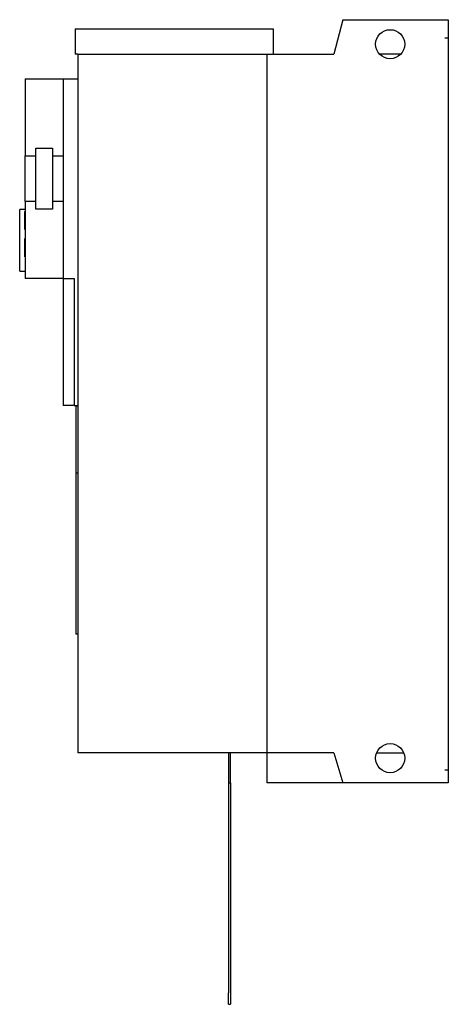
# Model space of a CAD drawing. Extents: x -9.3 to 0, y -13.1 to 8.3.
import ezdxf

# ---------------------------------------------------------------- set-up
doc = ezdxf.new("R2010")
doc.units = 0
doc.layers.get('0').update_dxf_attribs({"linetype": 'CONTINUOUS'})

msp = doc.modelspace()

# ---------------------------------------------------------------- linework, layer by layer
at = {"color": 7, "linetype": 'CONTINUOUS'}
for p, q in [((-2.283465, 8.267717), (-2.483899, 7.519685)), ((-2.283465, 8.267717), (0, 8.267717)), ((0, 8.267717), (0, -8.267717)), ((-8.090551, 8.070866), (-3.799213, 8.070866)), ((-8.090551, 8.070866), (-8.090551, 7.519685)), ((-3.799213, 8.070866), (-3.799213, 7.519685)), ((-8.031496, 7.519685), (-8.090551, 7.519685)), ((-8.031496, 7.520685), (-8.031496, -7.61911)), ((-8.031496, 7.520685), (-3.937008, 7.520685)), ((-3.937008, 7.520685), (-3.937008, 7.519685)), ((-3.937008, 7.519685), (-2.483899, 7.519685)), ((-3.937008, 7.519685), (-3.937008, -7.61811)), ((-1.031123, 7.519685), (-1.488562, 7.519685)), ((-9.173228, 6.988189), (-9.173228, 5.314961)), ((-9.173228, 6.988189), (-8.346457, 6.988189)), ((-8.346457, 6.988189), (-8.346457, 6.987189)), ((-8.346457, 6.987189), (-8.346457, 2.65748)), ((-8.346457, 6.987189), (-8.031496, 6.987189)), ((-8.941929, 4.159358), (-8.941929, 5.486311)), ((-8.941929, 5.486311), (-8.577756, 5.486311)), ((-8.577756, 5.486311), (-8.577756, 4.159358)), ((-9.173228, 5.314961), (-8.941929, 5.314961)), ((-9.173228, 4.330709), (-9.173228, 5.314961)), ((-8.577756, 5.314961), (-8.346457, 5.314961)), ((-8.941929, 4.330709), (-9.173228, 4.330709)), ((-9.173228, 4.330709), (-9.173228, 2.65748)), ((-8.346457, 4.330709), (-8.577756, 4.330709)), ((-9.291339, 3.484252), (-9.291339, 4.153543)), ((-9.173228, 4.153543), (-9.291339, 4.153543)), ((-9.178228, 3.917323), (-9.178228, 4.114173)), ((-9.173228, 4.114173), (-9.178228, 4.114173)), ((-8.577756, 4.159358), (-8.941929, 4.159358)), ((-9.178228, 3.720472), (-9.178228, 3.917323)), ((-9.178228, 3.720472), (-9.173228, 3.720472)), ((-9.291339, 2.814961), (-9.291339, 3.484252)), ((-9.178228, 3.326772), (-9.178228, 3.523622)), ((-9.173228, 3.523622), (-9.178228, 3.523622)), ((-9.178228, 3.129921), (-9.178228, 3.326772)), ((-9.178228, 3.129921), (-9.173228, 3.129921)), ((-9.291339, 2.814961), (-9.173228, 2.814961)), ((-8.346457, 2.65748), (-9.173228, 2.65748)), ((-8.346457, 2.65748), (-8.110236, 2.65748)), ((-8.346457, 2.65648), (-8.110236, 2.65648)), ((-8.346457, 2.65648), (-8.346457, -0.096425)), ((-8.110236, 2.65748), (-8.110236, -0.097425)), ((-8.110236, -0.096425), (-8.346457, -0.096425)), ((-8.031496, -0.097425), (-8.110236, -0.097425)), ((-8.070866, -0.098425), (-8.070866, -1.555118)), ((-8.070866, -0.098425), (-8.031496, -0.098425)), ((-8.070866, -1.555118), (-8.031496, -1.555118)), ((-8.070866, -1.555118), (-8.070866, -5.047244)), ((-8.031496, -5.047244), (-8.070866, -5.047244)), ((-3.937008, -7.61911), (-8.031496, -7.61911)), ((-4.76378, -7.618552), (-4.76378, -7.73622)), ((-4.724409, -7.73622), (-4.724409, -7.619117)), ((-3.937008, -7.61811), (-3.937008, -7.61911)), ((-2.483899, -7.61811), (-3.937008, -7.61811)), ((-3.937008, -7.61911), (-3.937008, -8.267717)), ((-2.483899, -7.61811), (-2.283465, -8.267717)), ((-1.551819, -7.61811), (-0.967866, -7.61811)), ((-4.76378, -7.73622), (-4.76378, -8.267717)), ((-4.724409, -8.267717), (-4.724409, -7.73622)), ((-4.76378, -8.267717), (-4.724409, -8.267717)), ((-4.76378, -8.267717), (-4.76378, -12.820866)), ((-4.724409, -8.267717), (-4.724409, -12.820866)), ((-2.283465, -8.267717), (-3.937008, -8.267717)), ((0, -8.267717), (-2.283465, -8.267717)), ((-4.76378, -13.070866), (-4.76378, -12.820866)), ((-4.724409, -12.820866), (-4.724409, -13.070866)), ((-4.76378, -13.070866), (-4.724409, -13.070866))]:
    msp.add_line(p, q, dxfattribs=at)
at = {"color": 3, "linetype": 'CONTINUOUS'}
for p, q in [((-0.07874, 7.874016), (0, 7.874016)), ((-0.07874, -7.992126), (0, -7.992126))]:
    msp.add_line(p, q, dxfattribs=at)
at = {"color": 7, "linetype": 'CONTINUOUS'}
for centre in [(-1.259843, 7.73622), (-1.259843, -7.73622)]:
    msp.add_circle(centre, 0.314961, dxfattribs=at)

doc.saveas('drawing.dxf')
